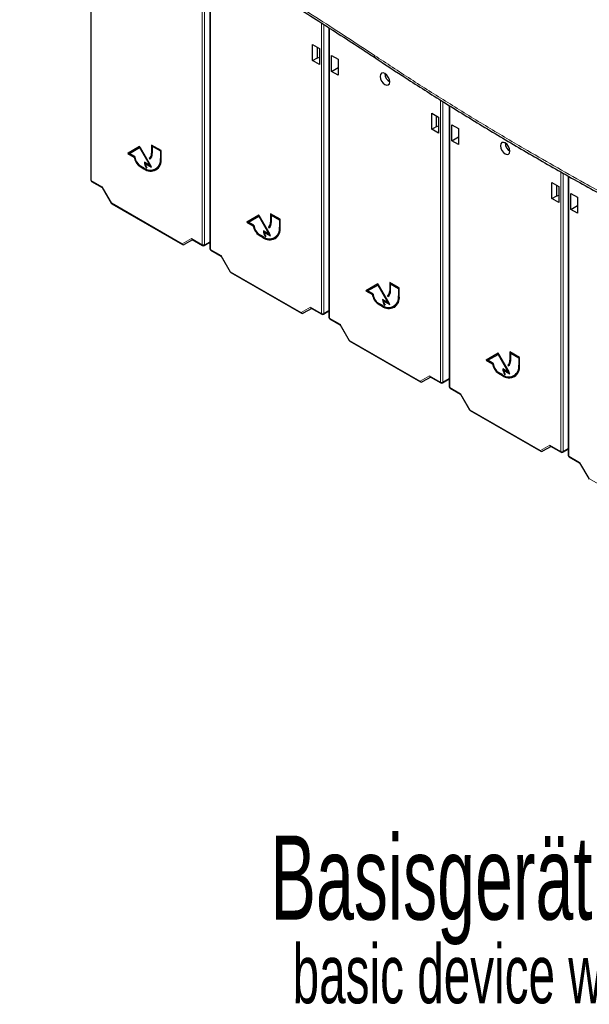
# Paper-space layout 'Blatt4' of a CAD drawing. Header units: millimetres. Extents: x 5 to 418, y 2 to 292.
# Tile 3 of 88: x 120 to 154, y 62 to 121. Entities that reach past the tile are written whole.
import ezdxf

# ---------------------------------------------------------------- set-up
doc = ezdxf.new("R2010")
doc.units = ezdxf.units.MM
doc.layers.add('SLD-0', color=7, linetype='Continuous')
doc.styles.add('SLDTEXTSTYLE0', font='TXT', dxfattribs={"width": 0.605})

psp = doc.layouts.new('Blatt4')

# ---------------------------------------------------------------- linework, layer by layer
at = {"color": 7, "linetype": 'Continuous', "lineweight": 25}
for p, q in [((123.94, 128.781), (123.94, 111.385)), ((131.011, 124.786), (131.011, 107.303)), ((138.082, 120.431), (138.082, 103.221)), ((137.112, 119.436), (137.512, 119.205)), ((137.112, 118.484), (137.112, 119.436)), ((137.4, 118.65), (137.4, 119.269)), ((137.512, 119.205), (137.512, 118.253)), ((138.232, 117.837), (138.232, 118.789)), ((138.232, 118.789), (138.632, 118.558)), ((137.112, 118.484), (137.4, 118.65)), ((137.512, 118.253), (137.112, 118.484)), ((137.421, 118.638), (137.4, 118.65)), ((137.421, 118.638), (137.512, 118.69)), ((138.632, 118.558), (138.632, 117.606)), ((138.232, 117.837), (138.632, 118.068)), ((138.632, 117.606), (138.232, 117.837)), ((141.422, 117.592), (141.496, 117.637)), ((144.183, 115.354), (144.583, 115.123)), ((144.183, 114.402), (144.183, 115.354)), ((145.223, 115.811), (145.223, 99.098)), ((144.471, 114.568), (144.471, 115.187)), ((144.583, 115.123), (144.583, 114.171)), ((144.183, 114.402), (144.471, 114.568)), ((144.583, 114.171), (144.183, 114.402)), ((144.492, 114.556), (144.471, 114.568)), ((144.492, 114.556), (144.583, 114.608)), ((145.374, 113.714), (145.374, 114.666)), ((145.374, 114.666), (145.774, 114.435)), ((145.774, 114.435), (145.774, 113.484)), ((145.374, 113.714), (145.774, 113.945)), ((145.774, 113.484), (145.374, 113.714)), ((148.564, 113.469), (148.638, 113.514)), ((126.841, 113.376), (126.134, 112.967)), ((126.162, 112.984), (126.134, 112.967)), ((126.134, 112.967), (126.518, 112.745)), ((126.841, 113.376), (126.162, 112.984)), ((126.162, 112.984), (126.547, 112.762)), ((126.236, 112.957), (126.841, 113.306)), ((126.558, 112.771), (126.236, 112.957)), ((127.548, 112.151), (126.841, 113.376)), ((126.869, 113.323), (126.841, 113.306)), ((126.841, 113.306), (127.446, 112.259)), ((126.869, 113.323), (127.474, 112.275)), ((128.114, 113.131), (127.548, 113.457)), ((127.548, 113.457), (127.548, 112.968)), ((127.576, 113.441), (127.576, 112.984)), ((127.619, 113.4), (127.59, 113.384)), ((127.59, 112.943), (127.59, 113.384)), ((127.59, 113.384), (128.071, 113.106)), ((127.619, 113.4), (128.1, 113.123)), ((128.1, 113.123), (128.071, 113.106)), ((128.071, 113.106), (128.071, 112.665)), ((128.1, 113.123), (128.1, 112.682)), ((128.114, 112.641), (128.114, 113.131)), ((126.547, 112.762), (126.518, 112.745)), ((127.446, 112.259), (127.124, 112.445)), ((127.194, 112.388), (127.166, 112.372)), ((127.166, 112.372), (127.548, 112.151)), ((127.194, 112.388), (127.52, 112.2)), ((127.444, 112.691), (127.416, 112.675)), ((127.416, 112.675), (127.446, 112.623)), ((127.444, 112.691), (127.473, 112.641)), ((127.096, 112.102), (126.869, 112.233)), ((126.869, 112.184), (127.096, 112.053)), ((126.898, 112.2), (127.124, 112.069)), ((127.259, 112.122), (127.231, 112.106)), ((127.231, 112.106), (127.269, 112.106)), ((127.474, 112.275), (127.446, 112.259)), ((127.785, 112.034), (127.814, 112.05)), ((123.99, 111.299), (124.613, 110.939)), ((151.325, 111.231), (151.725, 111)), ((151.325, 110.279), (151.325, 111.231)), ((152.295, 111.613), (152.295, 95.016)), ((124.611, 110.942), (125.151, 110.007)), ((151.612, 110.445), (151.612, 111.065)), ((151.725, 111), (151.725, 110.048)), ((152.445, 109.632), (152.445, 110.584)), ((152.445, 110.584), (152.845, 110.353)), ((151.325, 110.279), (151.612, 110.445)), ((151.725, 110.048), (151.325, 110.279)), ((151.634, 110.433), (151.612, 110.445)), ((151.634, 110.433), (151.725, 110.485)), ((152.845, 110.353), (152.845, 109.402)), ((125.187, 109.97), (129.384, 107.547)), ((152.445, 109.632), (152.845, 109.863)), ((152.845, 109.402), (152.445, 109.632)), ((133.912, 109.294), (133.205, 108.885)), ((133.233, 108.902), (133.205, 108.885)), ((133.205, 108.885), (133.589, 108.663)), ((133.912, 109.294), (133.233, 108.902)), ((133.233, 108.902), (133.618, 108.68)), ((133.307, 108.875), (133.912, 109.224)), ((133.629, 108.689), (133.307, 108.875)), ((134.619, 108.069), (133.912, 109.294)), ((133.94, 109.241), (133.912, 109.224)), ((133.912, 109.224), (134.517, 108.177)), ((133.94, 109.241), (134.545, 108.193)), ((135.185, 109.049), (134.619, 109.375)), ((134.619, 109.375), (134.619, 108.885)), ((134.647, 109.359), (134.647, 108.902)), ((134.69, 109.318), (134.662, 109.302)), ((134.662, 108.861), (134.662, 109.302)), ((134.662, 109.302), (135.142, 109.024)), ((134.69, 109.318), (135.171, 109.041)), ((135.171, 109.041), (135.142, 109.024)), ((135.142, 109.024), (135.142, 108.583)), ((135.171, 109.041), (135.171, 108.6)), ((135.185, 108.559), (135.185, 109.049)), ((133.618, 108.68), (133.589, 108.663)), ((134.517, 108.177), (134.195, 108.363)), ((134.265, 108.306), (134.237, 108.29)), ((134.237, 108.29), (134.619, 108.069)), ((134.265, 108.306), (134.591, 108.118)), ((134.515, 108.609), (134.487, 108.592)), ((134.487, 108.592), (134.517, 108.541)), ((134.515, 108.609), (134.544, 108.559)), ((129.986, 107.837), (129.486, 107.548)), ((129.957, 107.854), (130.582, 107.493)), ((130.682, 107.493), (131.011, 107.682)), ((134.167, 108.02), (133.94, 108.151)), ((133.94, 108.102), (134.167, 107.971)), ((133.969, 108.118), (134.195, 107.987)), ((134.33, 108.04), (134.302, 108.024)), ((134.302, 108.024), (134.34, 108.024)), ((134.545, 108.193), (134.517, 108.177)), ((134.857, 107.952), (134.885, 107.968)), ((131.061, 107.217), (131.684, 106.857)), ((131.682, 106.859), (132.222, 105.925)), ((132.259, 105.888), (136.455, 103.465)), ((140.983, 105.212), (140.276, 104.803)), ((140.304, 104.82), (140.276, 104.803)), ((140.276, 104.803), (140.66, 104.581)), ((140.983, 105.212), (140.304, 104.82)), ((140.304, 104.82), (140.689, 104.598)), ((140.378, 104.793), (140.983, 105.142)), ((140.7, 104.607), (140.378, 104.793)), ((141.69, 103.987), (140.983, 105.212)), ((141.011, 105.159), (140.983, 105.142)), ((140.983, 105.142), (141.588, 104.095)), ((141.011, 105.159), (141.616, 104.111)), ((142.256, 104.967), (141.69, 105.293)), ((141.69, 105.293), (141.69, 104.803)), ((141.718, 105.277), (141.718, 104.82)), ((141.761, 105.236), (141.733, 105.22)), ((141.733, 104.779), (141.733, 105.22)), ((141.733, 105.22), (142.213, 104.942)), ((141.761, 105.236), (142.242, 104.959)), ((142.242, 104.959), (142.213, 104.942)), ((142.213, 104.942), (142.213, 104.501)), ((142.242, 104.959), (142.242, 104.518)), ((142.256, 104.477), (142.256, 104.967)), ((140.689, 104.598), (140.66, 104.581)), ((141.588, 104.095), (141.266, 104.281)), ((141.336, 104.224), (141.308, 104.207)), ((141.308, 104.207), (141.69, 103.987)), ((141.336, 104.224), (141.662, 104.036)), ((141.586, 104.527), (141.558, 104.51)), ((141.558, 104.51), (141.588, 104.458)), ((141.586, 104.527), (141.615, 104.477)), ((137.057, 103.755), (136.557, 103.466)), ((137.028, 103.772), (137.653, 103.411)), ((137.753, 103.411), (138.082, 103.6)), ((141.238, 103.938), (141.011, 104.069)), ((141.011, 104.02), (141.238, 103.889)), ((141.04, 104.036), (141.266, 103.905)), ((141.401, 103.958), (141.373, 103.942)), ((141.373, 103.942), (141.411, 103.942)), ((141.616, 104.111), (141.588, 104.095)), ((141.928, 103.87), (141.956, 103.886)), ((138.132, 103.135), (138.755, 102.775)), ((138.753, 102.777), (139.293, 101.843)), ((139.33, 101.806), (143.527, 99.383)), ((148.125, 101.089), (147.418, 100.68)), ((147.446, 100.697), (147.418, 100.68)), ((147.418, 100.68), (147.802, 100.459)), ((148.125, 101.089), (147.446, 100.697)), ((147.446, 100.697), (147.83, 100.475)), ((147.52, 100.67), (148.125, 101.02)), ((147.842, 100.485), (147.52, 100.67)), ((148.832, 99.864), (148.125, 101.089)), ((148.153, 101.036), (148.125, 101.02)), ((148.125, 101.02), (148.73, 99.972)), ((148.153, 101.036), (148.758, 99.989)), ((149.398, 100.844), (148.832, 101.171)), ((148.832, 101.171), (148.832, 100.681)), ((148.86, 101.154), (148.86, 100.697)), ((148.903, 101.113), (148.874, 101.097)), ((148.874, 100.656), (148.874, 101.097)), ((148.874, 101.097), (149.355, 100.819)), ((148.903, 101.113), (149.384, 100.836)), ((149.384, 100.836), (149.355, 100.819)), ((149.355, 100.819), (149.355, 100.379)), ((149.384, 100.836), (149.384, 100.395)), ((149.398, 100.354), (149.398, 100.844)), ((147.83, 100.475), (147.802, 100.459)), ((148.73, 99.972), (148.408, 100.158)), ((148.478, 100.101), (148.45, 100.085)), ((148.45, 100.085), (148.832, 99.864)), ((148.478, 100.101), (148.804, 99.913)), ((148.728, 100.404), (148.699, 100.388)), ((148.699, 100.388), (148.729, 100.336)), ((148.728, 100.404), (148.757, 100.354)), ((144.128, 99.673), (143.628, 99.384)), ((144.099, 99.69), (144.724, 99.329)), ((144.824, 99.329), (145.223, 99.559)), ((148.379, 99.815), (148.153, 99.946)), ((148.153, 99.897), (148.379, 99.766)), ((148.181, 99.913), (148.408, 99.782)), ((148.543, 99.835), (148.515, 99.819)), ((148.515, 99.819), (148.553, 99.819)), ((148.758, 99.989), (148.73, 99.972)), ((149.069, 99.747), (149.098, 99.763)), ((145.273, 99.012), (145.897, 98.652)), ((145.895, 98.655), (146.435, 97.72)), ((146.471, 97.683), (150.668, 95.26)), ((151.27, 95.55), (150.77, 95.261)), ((151.241, 95.567), (151.866, 95.206)), ((151.966, 95.206), (152.295, 95.395)), ((152.345, 94.93), (152.968, 94.57)), ((152.966, 94.573), (153.506, 93.638))]:
    psp.add_line(p, q, dxfattribs=at)
at = {"color": 7, "linetype": 'Continuous', "lineweight": 18}
for p, q in [((123.969, 128.765), (123.969, 111.345)), ((130.562, 107.539), (130.562, 125.051)), ((130.702, 124.969), (130.702, 107.538)), ((131.04, 124.769), (131.04, 107.262)), ((137.633, 103.457), (137.633, 120.721)), ((137.773, 120.631), (137.773, 103.456)), ((138.111, 120.412), (138.111, 103.18)), ((144.704, 99.375), (144.704, 116.135)), ((144.844, 116.046), (144.844, 99.374)), ((145.253, 115.793), (145.253, 99.058)), ((127.576, 112.984), (127.548, 112.968)), ((128.1, 112.682), (128.071, 112.665)), ((126.898, 112.2), (126.869, 112.184)), ((127.124, 112.069), (127.096, 112.053)), ((151.846, 95.252), (151.846, 111.871)), ((151.986, 111.79), (151.986, 95.251)), ((123.969, 111.345), (124.615, 110.971)), ((152.324, 111.596), (152.324, 94.976)), ((124.615, 110.971), (125.167, 110.016)), ((125.167, 110.016), (129.364, 107.593)), ((134.647, 108.902), (134.619, 108.885)), ((135.171, 108.6), (135.142, 108.583)), ((129.364, 107.593), (129.915, 107.912)), ((129.915, 107.912), (130.562, 107.539)), ((130.702, 107.538), (131.011, 107.716)), ((133.969, 108.118), (133.94, 108.102)), ((134.195, 107.987), (134.167, 107.971)), ((131.04, 107.262), (131.686, 106.889)), ((131.686, 106.889), (132.238, 105.934)), ((132.238, 105.934), (136.435, 103.511)), ((141.718, 104.82), (141.69, 104.803)), ((142.242, 104.518), (142.213, 104.501)), ((136.435, 103.511), (136.986, 103.83)), ((136.986, 103.83), (137.633, 103.457)), ((137.773, 103.456), (138.082, 103.634)), ((141.04, 104.036), (141.011, 104.02)), ((141.266, 103.905), (141.238, 103.889)), ((138.111, 103.18), (138.757, 102.807)), ((138.757, 102.807), (139.309, 101.852)), ((139.309, 101.852), (143.506, 99.429)), ((148.86, 100.697), (148.832, 100.681)), ((149.384, 100.395), (149.355, 100.379)), ((143.506, 99.429), (144.057, 99.748)), ((144.057, 99.748), (144.704, 99.375)), ((144.844, 99.374), (145.223, 99.593)), ((148.181, 99.913), (148.153, 99.897)), ((148.408, 99.782), (148.379, 99.766)), ((145.253, 99.058), (145.899, 98.684)), ((145.899, 98.684), (146.451, 97.729)), ((146.451, 97.729), (150.648, 95.306)), ((150.648, 95.306), (151.199, 95.625)), ((151.199, 95.625), (151.846, 95.252)), ((151.986, 95.251), (152.295, 95.429)), ((152.324, 94.976), (152.97, 94.602)), ((152.97, 94.602), (153.522, 93.647)), ((153.522, 93.647), (157.719, 91.224))]:
    psp.add_line(p, q, dxfattribs=at)
at = {"color": 7, "linetype": 'Continuous', "lineweight": 25, "flags": 128}
for points in [[(141.407, 117.052), (141.516, 117.014), (141.607, 117.032), (141.669, 117.102), (141.69, 117.215), (141.669, 117.352), (141.607, 117.494), (141.516, 117.617), (141.407, 117.705), (141.299, 117.742), (141.207, 117.725), (141.146, 117.654), (141.125, 117.541), (141.146, 117.404), (141.207, 117.263), (141.299, 117.139), (141.407, 117.052)], [(148.549, 112.929), (148.657, 112.891), (148.749, 112.909), (148.81, 112.979), (148.832, 113.092), (148.81, 113.229), (148.749, 113.371), (148.657, 113.495), (148.549, 113.582), (148.441, 113.62), (148.349, 113.602), (148.288, 113.531), (148.266, 113.419), (148.288, 113.281), (148.349, 113.14), (148.441, 113.016), (148.549, 112.929)]]:
    psp.add_lwpolyline(points, dxfattribs=at)
at = {"color": 7, "linetype": 'Continuous', "lineweight": 18}
for centre, radius, start, end in [((141.025, 118.799), 0.241, 182.36805, 234.08303), ((123.989, 111.39), 0.0494, 185.07867, 246.24147), ((124.019, 111.34), 0.0502, 174.31775, 234.37007), ((136.534, 90.319), 22.742, 119.98884, 120.03508), ((125.217, 110.011), 0.0502, 174.31775, 234.37007), ((129.414, 107.588), 0.0502, 174.31775, 234.37007), ((129.447, 107.631), 0.0918, 204.67146, 294.76937), ((130.612, 107.534), 0.0502, 174.31775, 234.37007), ((130.632, 107.675), 0.154, 242.65648, 296.76622), ((130.655, 107.531), 0.0476, 305.57518, 7.70487), ((131.06, 107.308), 0.0494, 185.07867, 246.24147), ((131.09, 107.257), 0.0502, 174.31775, 234.37007), ((143.605, 86.237), 22.742, 119.98884, 120.03508), ((132.288, 105.929), 0.0502, 174.31775, 234.37007), ((136.518, 103.549), 0.0918, 204.67146, 294.76937), ((136.485, 103.506), 0.0502, 174.31775, 234.37007), ((137.683, 103.452), 0.0502, 174.31775, 234.37007), ((137.703, 103.593), 0.154, 242.65648, 296.76622), ((137.726, 103.449), 0.0476, 305.57518, 7.70487), ((138.131, 103.226), 0.0494, 185.07867, 246.24147), ((138.161, 103.175), 0.0502, 174.31775, 234.37007), ((150.676, 82.155), 22.742, 119.98884, 120.03508), ((139.359, 101.847), 0.0502, 174.31775, 234.37007), ((143.589, 99.467), 0.0918, 204.67146, 294.76937), ((143.556, 99.424), 0.0502, 174.31775, 234.37007), ((144.754, 99.37), 0.0502, 174.31775, 234.37007), ((144.775, 99.511), 0.154, 242.65648, 296.76622), ((144.797, 99.367), 0.0476, 305.57518, 7.70486), ((145.273, 99.103), 0.0494, 185.07867, 246.24147), ((145.303, 99.053), 0.0502, 174.31775, 234.37007), ((157.818, 78.032), 22.742, 119.98884, 120.03508), ((146.501, 97.724), 0.0502, 174.31775, 234.37007), ((150.698, 95.301), 0.0502, 174.31775, 234.37007), ((150.731, 95.345), 0.0918, 204.67146, 294.76937), ((151.895, 95.247), 0.0502, 174.31775, 234.37007), ((151.916, 95.389), 0.154, 242.65648, 296.76622), ((151.939, 95.245), 0.0476, 305.57518, 7.70486), ((152.344, 95.021), 0.0494, 185.07867, 246.24147), ((152.374, 94.971), 0.0502, 174.31775, 234.37007), ((164.889, 73.95), 22.742, 119.98884, 120.03508), ((153.572, 93.642), 0.0502, 174.31775, 234.37007)]:
    psp.add_arc(centre, radius, start, end, dxfattribs=at)
at = {"color": 7, "linetype": 'Continuous', "lineweight": 25}
for centre, radius, start, end in [((142.002, 117.721), 0.595, 181.60057, 238.39406), ((149.144, 113.599), 0.595, 181.60056, 238.39406), ((127.228, 112.936), 0.322, 305.69804, 5.62038), ((127.256, 112.952), 0.322, 305.69804, 5.62038), ((127.24, 112.909), 0.352, 305.69804, 5.62038), ((127.292, 112.838), 0.779, 186.83345, 237.14914), ((127.32, 112.855), 0.779, 186.83345, 237.14914), ((127.234, 112.802), 0.676, 182.60548, 237.39452), ((127.476, 112.569), 0.603, 230.79671, 9.21404), ((127.493, 112.54), 0.629, 230.79671, 9.21404), ((127.791, 112.47), 0.668, 182.12366, 213.00879), ((127.781, 112.482), 0.63, 184.9135, 203.64077), ((127.79, 112.461), 0.63, 188.13299, 214.27866), ((127.443, 112.598), 0.662, 304.05635, 7.25583), ((127.546, 112.658), 0.724, 234.38242, 294.30712), ((124.04, 111.385), 0.1, 180, 240.00269), ((125.237, 110.057), 0.1, 210, 240.00269), ((134.299, 108.854), 0.322, 305.69804, 5.62038), ((134.327, 108.87), 0.322, 305.69804, 5.62038), ((134.311, 108.827), 0.352, 305.69804, 5.62038), ((134.363, 108.756), 0.779, 186.83345, 237.14914), ((134.391, 108.773), 0.779, 186.83345, 237.14914), ((134.305, 108.72), 0.676, 182.60548, 237.39452), ((134.548, 108.487), 0.603, 230.79671, 9.21404), ((134.564, 108.458), 0.629, 230.79671, 9.21404), ((134.862, 108.388), 0.668, 182.12366, 213.00879), ((134.757, 108.386), 0.534, 184.27867, 190.64993), ((134.861, 108.379), 0.63, 188.13299, 214.27866), ((134.514, 108.516), 0.662, 304.05635, 7.25583), ((134.617, 108.576), 0.724, 234.38242, 294.30712), ((129.434, 107.634), 0.1, 240.00269, 300.00538), ((130.632, 107.579), 0.1, 240.00269, 299.99745), ((131.111, 107.303), 0.1, 180, 240.00269), ((132.308, 105.975), 0.1, 210, 240.00269), ((141.37, 104.772), 0.322, 305.69804, 5.62038), ((141.398, 104.788), 0.322, 305.69804, 5.62038), ((141.382, 104.744), 0.352, 305.69804, 5.62038), ((141.434, 104.674), 0.779, 186.83345, 237.14914), ((141.462, 104.69), 0.779, 186.83345, 237.14914), ((141.376, 104.638), 0.676, 182.60548, 237.39452), ((141.619, 104.405), 0.603, 230.79671, 9.21404), ((141.635, 104.376), 0.629, 230.79671, 9.21404), ((141.933, 104.306), 0.668, 182.12366, 213.00879), ((141.828, 104.304), 0.534, 184.27867, 190.64993), ((141.932, 104.297), 0.63, 188.13299, 214.27866), ((141.585, 104.434), 0.662, 304.05635, 7.25583), ((141.688, 104.494), 0.724, 234.38242, 294.30712), ((136.505, 103.552), 0.1, 240.00269, 300.00538), ((137.703, 103.497), 0.1, 240.00269, 299.99745), ((138.182, 103.221), 0.1, 180, 240.00269), ((139.38, 101.893), 0.1, 210, 240.00269), ((148.512, 100.649), 0.322, 305.69804, 5.62038), ((148.54, 100.665), 0.322, 305.69804, 5.62038), ((148.524, 100.622), 0.352, 305.69804, 5.62038), ((148.576, 100.551), 0.779, 186.83345, 237.14914), ((148.604, 100.568), 0.779, 186.83345, 237.14914), ((148.518, 100.515), 0.676, 182.60548, 237.39452), ((148.76, 100.282), 0.603, 230.79671, 9.21404), ((148.777, 100.253), 0.629, 230.79671, 9.21404), ((149.075, 100.183), 0.668, 182.12366, 213.00879), ((148.97, 100.181), 0.534, 184.27867, 190.64993), ((149.074, 100.174), 0.63, 188.13299, 214.27866), ((148.727, 100.311), 0.662, 304.05635, 7.25583), ((148.83, 100.371), 0.724, 234.38242, 294.30712), ((143.577, 99.47), 0.1, 240.00269, 300.00538), ((144.774, 99.415), 0.1, 240.00269, 299.99745), ((145.323, 99.098), 0.1, 180, 240.00269), ((146.521, 97.77), 0.1, 210, 240.00269), ((150.718, 95.347), 0.1, 240.00269, 300.00538), ((151.916, 95.292), 0.1, 240.00269, 299.99745), ((152.395, 95.016), 0.1, 180, 240.00269), ((153.592, 93.688), 0.1, 210, 240.00269)]:
    psp.add_arc(centre, radius, start, end, dxfattribs=at)
for centre, major_axis, ratio, start_param, end_param in [((124.686, 111.012), (0.0729, 0.0729), 0.317888, 2.441094, 3.056612), ((129.986, 107.953), (0, 0.107), 0.717434, 1.963397, 2.748877), ((131.757, 106.93), (0.0729, 0.0729), 0.317888, 2.441094, 3.056612), ((137.057, 103.87), (0, 0.107), 0.717434, 1.963397, 2.748877), ((138.828, 102.848), (0.0729, 0.0729), 0.317888, 2.441094, 3.056612), ((144.128, 99.788), (0, 0.107), 0.717434, 1.963397, 2.748877), ((145.97, 98.725), (0.0729, 0.0729), 0.317888, 2.441094, 3.056612), ((151.27, 95.666), (0, 0.107), 0.717434, 1.963397, 2.748877), ((153.041, 94.643), (0.0729, 0.0729), 0.317888, 2.441094, 3.056612)]:
    psp.add_ellipse(centre, major_axis=major_axis, ratio=ratio, start_param=start_param, end_param=end_param, dxfattribs=at)
at = {"color": 7, "linetype": 'Continuous', "lineweight": 18}
for points, knots in [([(119.72, 131.188), (120.632, 130.708), (122.456, 129.749), (125.145, 128.281), (127.798, 126.791), (130.181, 125.412), (132.305, 124.151), (134.686, 122.705), (137.532, 120.927), (139.7, 119.501), (140.784, 118.789)], [0, 0, 0, 0, 0.122814, 0.245657, 0.368585, 0.491542, 0.58187, 0.67221, 0.836071, 1, 1, 1, 1]), ([(140.784, 118.789), (141.5, 118.317), (142.932, 117.373), (145.131, 115.982), (147.368, 114.608), (149.474, 113.357), (151.438, 112.223), (153.507, 111.058), (155.865, 109.767), (157.648, 108.834), (158.539, 108.368)], [0, 0, 0, 0, 0.128796, 0.257626, 0.38656, 0.515528, 0.615443, 0.715373, 0.857663, 1, 1, 1, 1])]:
    psp.add_open_spline(points, degree=3, knots=knots, dxfattribs=at)
at = {"color": 7, "linetype": 'Continuous', "lineweight": 25}
for points, knots in [([(119.793, 130.984), (120.528, 130.6), (122.209, 129.723), (124.735, 128.359), (127.33, 126.922), (129.83, 125.493), (132.32, 124.019), (134.895, 122.452), (137.5, 120.817), (139.497, 119.519), (140.628, 118.781), (140.894, 118.607)], [0, 0, 0, 0, 0.098606, 0.225578, 0.344418, 0.456874, 0.576145, 0.699893, 0.829893, 0.959979, 1, 1, 1, 1]), ([(140.881, 118.601), (141.468, 118.215), (142.794, 117.343), (144.943, 115.975), (147.33, 114.505), (149.807, 113.033), (152.327, 111.586), (154.893, 110.166), (156.999, 109.032), (158.265, 108.38), (158.646, 108.184)], [0, 0, 0, 0, 0.105589, 0.238458, 0.378716, 0.519007, 0.65926, 0.799436, 0.939626, 1, 1, 1, 1])]:
    psp.add_open_spline(points, degree=3, knots=knots, dxfattribs=at)

# ---------------------------------------------------------------- texts
at = {"layer": 'SLD-0', "attachment_point": 1, "style": 'SLDTEXTSTYLE0'}
for s, insert, char_height in [('Basisgerät mit Zubehör', (134.614, 72.43), 5), ('basic device with accessories', (135.927, 65.962), 3.5)]:
    psp.add_mtext(s, dxfattribs=dict(at, insert=insert, char_height=char_height))

doc.saveas('drawing.dxf')
